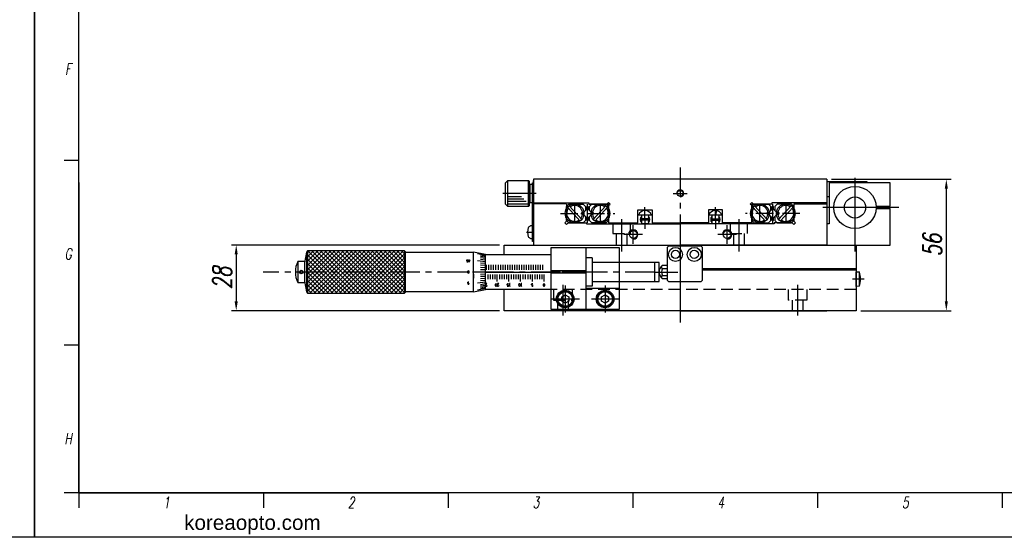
# Model space of a CAD drawing. Extents: x 0 to 2911, y 0 to 782.
# Tile 8 of 24: x 904 to 1323, y 0 to 221. Entities that reach past the tile are written whole.
import ezdxf
from ezdxf.enums import TextEntityAlignment as Align

# ---------------------------------------------------------------- set-up
doc = ezdxf.new("R2010")
doc.units = 0
doc.header["$LTSCALE"] = 10
doc.header["$MEASUREMENT"] = 0
for name, pattern in [('CENTER', [2, 1.25, -0.25, 0.25, -0.25]), ('CENTER2', [1.125, 0.75, -0.125, 0.125, -0.125]), ('DASHDOT', [50.5, 30, -9, 2.5, -9]), ('HIDDENX2', [0.75, 0.5, -0.25])]:
    doc.linetypes.add(name, pattern=pattern)
doc.layers.get('0').update_dxf_attribs({"linetype": 'CONTINUOUS'})
doc.layers.get('DEFPOINTS').update_dxf_attribs({"linetype": 'CONTINUOUS'})
for name, color, linetype in [('1', 1, 'CENTER'), ('3', 3, 'CONTINUOUS'), ('4', 4, 'CONTINUOUS'), ('FORM', 7, 'CONTINUOUS'), ('PAPER', 2, 'CONTINUOUS'), ('W', 4, 'CONTINUOUS')]:
    doc.layers.add(name, color=color, linetype=linetype)
doc.styles.add('S', font='romans.shx', dxfattribs={"width": 0.7, "oblique": 10, "bigfont": 'bigfont.shx'})
doc.styles.add('SEACAD_arial_ttfI', font='arial.ttf')
doc.styles.get("Standard").update_dxf_attribs({"font": 'romans.shx', "width": 0.7, "oblique": 10, "bigfont": 'whgtxt.shx'})
doc.dimstyles.new('A4', dxfattribs={"dimscale": 0.045, "dimtxt": 50, "dimasz": 40, "dimexe": 10, "dimexo": 30, "dimgap": 10, "dimtad": 1, "dimdec": 4, "dimdsep": 46, "dimtxsty": 'Standard', "dimcen": 1.5, "dimclrt": 7, "dimadec": 0, "dimazin": 0, "dimtfac": 1, "dimtdec": 4, "dimtix": 1, "dimtmove": 0, "dimatfit": 3, "dimfxl": 0, "dimtolj": 1, "dimtzin": 0, "dimarcsym": 0})

# ---------------------------------------------------------------- blocks, each defined once
blk = doc.blocks.new('erdftrgf45r')
at = {"layer": 'W'}
for p, q in [((34921.74, 9471.28), (34921.74, 9666.28)), ((35198.74, 9471.28), (34921.74, 9471.28))]:
    blk.add_line(p, q, dxfattribs=at)
blk = doc.blocks.new('*D148')
at = {"color": 4, "lineweight": -2}
for p, q in [((1108.02, 124.52), (993.8, 124.52)), ((995.8, 120.52), (995.8, 100.52)), ((1108.02, 96.52), (993.8, 96.52))]:
    blk.add_line(p, q, dxfattribs=at)
at = {"color": 4}
for points in [[(995.13, 120.52), (996.46, 120.52), (995.8, 124.52)], [(995.13, 100.52), (996.46, 100.52), (995.8, 96.52)]]:
    blk.add_solid(points, dxfattribs=at)
at = {"layer": 'DEFPOINTS', "color": 0}
for p in [(1110.02, 124.52), (995.8, 96.52), (1110.02, 96.52)]:
    blk.add_point(p, dxfattribs=at)
at = {"color": 3, "insert": (989.8, 110.52), "char_height": 8, "attachment_point": 5, "rotation": 90}
blk.add_mtext('\\A1;28', dxfattribs=at)
blk = doc.blocks.new('*D149')
at = {"color": 4, "lineweight": -2}
for p, q in [((1249.52, 152.52), (1300.44, 152.52)), ((1298.44, 148.52), (1298.44, 100.52)), ((1262.02, 96.52), (1300.44, 96.52))]:
    blk.add_line(p, q, dxfattribs=at)
at = {"color": 4}
for points in [[(1297.78, 148.52), (1299.11, 148.52), (1298.44, 152.52)], [(1297.78, 100.52), (1299.11, 100.52), (1298.44, 96.52)]]:
    blk.add_solid(points, dxfattribs=at)
at = {"layer": 'DEFPOINTS', "color": 0}
for p in [(1247.52, 152.52), (1260.02, 96.52), (1298.44, 96.52)]:
    blk.add_point(p, dxfattribs=at)
at = {"color": 3, "insert": (1292.44, 124.52), "char_height": 8, "attachment_point": 5, "rotation": 90}
blk.add_mtext('\\A1;56', dxfattribs=at)
blk = doc.blocks.new('A$C6AEA26B8')
for p, q in [((18.97, 22.46), (27.01, 30.5)), ((18.97, 20.64), (28.83, 30.5)), ((18.97, 18.82), (30.65, 30.5)), ((18.97, 17.01), (32.46, 30.5)), ((18.97, 15.19), (34.28, 30.5)), ((18.97, 13.37), (36.1, 30.5)), ((18.97, 24.28), (25.19, 30.5)), ((18.97, 26.1), (23.37, 30.5)), ((18.97, 27.91), (21.56, 30.5)), ((18.97, 29.73), (19.74, 30.5)), ((37.05, 12.5), (19.05, 30.5)), ((19.92, 12.5), (37.92, 30.5)), ((38.87, 12.5), (20.87, 30.5)), ((21.74, 12.5), (39.74, 30.5)), ((40.69, 12.5), (22.69, 30.5)), ((23.56, 12.5), (41.56, 30.5)), ((42.5, 12.5), (24.5, 30.5)), ((25.37, 12.5), (43.37, 30.5)), ((44.32, 12.5), (26.32, 30.5)), ((27.19, 12.5), (45.19, 30.5)), ((46.14, 12.5), (28.14, 30.5)), ((29.01, 12.5), (47.01, 30.5)), ((47.96, 12.5), (29.96, 30.5)), ((30.83, 12.5), (48.83, 30.5)), ((49.78, 12.5), (31.78, 30.5)), ((32.65, 12.5), (50.65, 30.5)), ((51.6, 12.5), (33.6, 30.5)), ((34.47, 12.5), (52.47, 30.5)), ((53.41, 12.5), (35.41, 30.5)), ((36.28, 12.5), (54.28, 30.5)), ((55.23, 12.5), (37.23, 30.5)), ((38.1, 12.5), (56.1, 30.5)), ((57.05, 12.5), (39.05, 30.5)), ((39.92, 12.5), (57.92, 30.5)), ((58.87, 12.5), (40.87, 30.5)), ((41.74, 12.5), (59.74, 30.5)), ((60.36, 12.82), (42.69, 30.5)), ((60.36, 14.64), (44.51, 30.5)), ((60.36, 16.46), (46.32, 30.5)), ((60.36, 18.28), (48.14, 30.5)), ((60.36, 20.1), (49.96, 30.5)), ((60.36, 21.92), (51.78, 30.5)), ((60.36, 23.73), (53.6, 30.5)), ((60.36, 25.55), (55.41, 30.5)), ((60.36, 27.37), (57.23, 30.5)), ((60.36, 29.19), (59.05, 30.5)), ((122.79, 32), (137.79, 32)), ((122.79, 5.5), (122.79, 32)), ((137.79, 5.5), (137.79, 32)), ((35.23, 12.5), (18.97, 28.76)), ((33.41, 12.5), (18.97, 26.94)), ((43.56, 12.5), (60.36, 29.31)), ((45.38, 12.5), (60.36, 27.49)), ((47.19, 12.5), (60.36, 25.67)), ((31.59, 12.5), (18.97, 25.12)), ((29.78, 12.5), (18.97, 23.31)), ((27.96, 12.5), (18.97, 21.49)), ((49.01, 12.5), (60.36, 23.85)), ((50.83, 12.5), (60.36, 22.03)), ((252.79, 21.65), (254.09, 21.54)), ((254.09, 21.54), (254.09, 15.46)), ((52.65, 12.5), (60.36, 20.21)), ((54.47, 12.5), (60.36, 18.4)), ((56.29, 12.5), (60.36, 16.58)), ((58.1, 12.5), (60.36, 14.76)), ((59.92, 12.5), (60.36, 12.94)), ((151.79, 14.5), (137.79, 14.5)), ((151.79, 14.5), (151.79, 5.5)), ((254.09, 15.46), (252.79, 15.35)), ((151.79, 5.5), (122.79, 5.5))]:
    blk.add_line(p, q)
at = {"color": 2, "linetype": 'HIDDENX2'}
for p, q in [((252.79, 14), (102.79, 14)), ((123.79, 14), (123.79, 9.5)), ((131.79, 14), (131.79, 9.5)), ((223.79, 14), (223.79, 9.5)), ((231.79, 14), (231.79, 9.5)), ((123.79, 9.5), (131.79, 9.5)), ((125.54, 9.5), (125.54, 5)), ((130.04, 9.5), (130.04, 5)), ((231.79, 9.5), (223.79, 9.5)), ((225.54, 9.5), (225.54, 5)), ((230.04, 9.5), (230.04, 5))]:
    blk.add_line(p, q, dxfattribs=at)
blk.add_arc((246.71, 18.5), 7.98, 337.6435, 22.3565)
at = {"layer": '1', "color": 7, "linetype": 'Continuous'}
for p, q in [((18.46, 29.99), (17.68, 25.36)), ((18.97, 30.5), (18.46, 29.99)), ((18.46, 29.99), (18.46, 13.01)), ((18.97, 30.5), (18.97, 12.5)), ((60.36, 30.5), (18.97, 30.5)), ((60.36, 30.5), (60.36, 12.5)), ((60.79, 30.07), (60.36, 30.5)), ((60.79, 12.93), (60.79, 30.07)), ((60.79, 30), (89.69, 30)), ((89.69, 13), (89.69, 30)), ((94.79, 28.94), (89.69, 30)), ((102.79, 28.85), (102.79, 33)), ((102.79, 33), (179.79, 33)), ((122.79, 13), (122.79, 30)), ((172.79, 32.5), (172.29, 32)), ((172.29, 32), (172.29, 18)), ((186.79, 32.5), (172.79, 32.5)), ((179.79, 33), (252.79, 33)), ((187.29, 32), (186.79, 32.5)), ((187.29, 18), (187.29, 32)), ((252.79, 33), (252.79, 22.5)), ((14.79, 26), (14.79, 17)), ((17.79, 26), (14.79, 26)), ((17.68, 25.36), (17.68, 17.64)), ((86.82, 26.48), (86.93, 26.64)), ((86.82, 26.34), (86.82, 26.48)), ((86.88, 26.18), (86.82, 26.34)), ((86.98, 26.13), (86.88, 26.18)), ((87.35, 25.65), (86.88, 25.65)), ((86.93, 26.64), (87.09, 26.75)), ((87.14, 26.13), (86.98, 26.13)), ((87.09, 26.75), (87.35, 26.75)), ((87.25, 26.18), (87.14, 26.13)), ((87.35, 26.29), (87.25, 26.18)), ((87.35, 25.65), (87.35, 26.29)), ((88.26, 26.43), (87.62, 26.43)), ((87.89, 26.75), (87.67, 26.75)), ((87.78, 25.65), (87.78, 26.75)), ((87.78, 25.65), (88.26, 26.43)), ((94.79, 28.57), (91.39, 29.25)), ((94.79, 25.87), (91.39, 26.29)), ((94.79, 28.23), (92.67, 28.63)), ((94.79, 27.78), (92.67, 28.15)), ((94.79, 27.23), (92.67, 27.57)), ((94.79, 26.59), (92.67, 26.89)), ((94.79, 25.08), (92.67, 25.3)), ((94.79, 14.06), (94.79, 28.94)), ((122.79, 28.85), (94.79, 28.85)), ((94.79, 14.28), (94.79, 28.73)), ((122.79, 14.15), (122.79, 28.85)), ((140.26, 27.5), (137.79, 27.5)), ((140.26, 27.5), (140.26, 15.5)), ((168.79, 25.5), (140.26, 25.5)), ((166.79, 25.5), (166.79, 17.5)), ((168.79, 17.5), (168.79, 25.5)), ((87.25, 21.66), (87.3, 21.87)), ((87.25, 21.34), (87.25, 21.66)), ((87.3, 21.13), (87.25, 21.34)), ((87.3, 21.87), (87.41, 22.08)), ((87.41, 20.92), (87.3, 21.13)), ((87.41, 22.08), (87.46, 22.14)), ((87.46, 22.14), (87.57, 22.14)), ((87.57, 22.14), (87.62, 22.08)), ((87.62, 22.08), (87.73, 21.87)), ((87.73, 21.13), (87.62, 20.92)), ((87.73, 21.87), (87.78, 21.66)), ((87.78, 21.34), (87.73, 21.13)), ((87.78, 21.66), (87.78, 21.34)), ((94.79, 21.5), (91.39, 21.5)), ((94.79, 24.24), (92.67, 24.4)), ((94.79, 23.35), (92.67, 23.46)), ((94.79, 22.43), (92.67, 22.49)), ((94.79, 21.5), (122.79, 21.5)), ((95.29, 22.5), (95.29, 24.5)), ((96.29, 22.5), (96.29, 24.5)), ((97.29, 22.5), (97.29, 24.5)), ((98.29, 22.5), (98.29, 24.5)), ((99.29, 22.5), (99.29, 24.5)), ((100.29, 22.5), (100.29, 24.5)), ((101.29, 22.5), (101.29, 24.5)), ((102.29, 22.5), (102.29, 24.5)), ((103.29, 22.5), (103.29, 24.5)), ((104.29, 22.5), (104.29, 24.5)), ((105.29, 22.5), (105.29, 24.5)), ((106.29, 22.5), (106.29, 24.5)), ((107.29, 22.5), (107.29, 24.5)), ((108.29, 22.5), (108.29, 24.5)), ((109.29, 22.5), (109.29, 24.5)), ((110.29, 22.5), (110.29, 24.5)), ((111.29, 22.5), (111.29, 24.5)), ((112.29, 22.5), (112.29, 24.5)), ((113.29, 22.5), (113.29, 24.5)), ((114.29, 22.5), (114.29, 24.5)), ((115.29, 22.5), (115.29, 24.5)), ((116.29, 22.5), (116.29, 24.5)), ((117.29, 22.5), (117.29, 24.5)), ((118.29, 22.5), (118.29, 24.5)), ((119.29, 22.5), (119.29, 24.5)), ((137.79, 22), (122.79, 22)), ((137.79, 22), (122.79, 22)), ((137.79, 21), (122.79, 21)), ((137.79, 21), (122.79, 21)), ((168.79, 23), (169.13, 23)), ((168.79, 22.5), (168.94, 22.5)), ((170.31, 24.39), (172.29, 24.39)), ((187.29, 23), (252.79, 23)), ((187.29, 22.5), (252.79, 22.5)), ((252.79, 22.5), (252.79, 5)), ((252.79, 15.35), (252.79, 21.65)), ((14.79, 17), (17.79, 17)), ((17.68, 17.64), (18.46, 13.01)), ((26.14, 12.5), (18.97, 19.67)), ((24.32, 12.5), (18.97, 17.85)), ((87.25, 17.08), (87.35, 17.24)), ((87.25, 16.77), (87.25, 17.08)), ((87.35, 17.24), (87.51, 17.35)), ((87.46, 20.86), (87.41, 20.92)), ((87.57, 20.86), (87.46, 20.86)), ((87.51, 17.35), (87.78, 17.35)), ((87.62, 20.92), (87.57, 20.86)), ((89.69, 20.65), (89.69, 18.95)), ((94.79, 17.13), (91.39, 16.71)), ((94.79, 20.57), (92.67, 20.51)), ((94.79, 19.65), (92.67, 19.54)), ((94.79, 18.76), (92.67, 18.6)), ((94.79, 17.92), (92.67, 17.7)), ((94.79, 18.1), (94.79, 20.65)), ((94.88, 17.37), (94.88, 17.23)), ((95.79, 20.5), (95.79, 18.5)), ((96.79, 20.5), (96.79, 18.5)), ((97.79, 20.5), (97.79, 18.5)), ((98.79, 20.5), (98.79, 18.5)), ((99.79, 17.5), (99.79, 20.5)), ((100.79, 20.5), (100.79, 18.5)), ((101.79, 20.5), (101.79, 18.5)), ((102.79, 20.5), (102.79, 18.5)), ((103.79, 20.5), (103.79, 18.5)), ((104.79, 17.5), (104.79, 20.5)), ((105.79, 20.5), (105.79, 18.5)), ((106.79, 20.5), (106.79, 18.5)), ((107.79, 20.5), (107.79, 18.5)), ((108.79, 20.5), (108.79, 18.5)), ((109.79, 17.5), (109.79, 20.5)), ((110.79, 20.5), (110.79, 18.5)), ((111.79, 20.5), (111.79, 18.5)), ((112.79, 20.5), (112.79, 18.5)), ((113.79, 20.5), (113.79, 18.5)), ((114.79, 17.5), (114.79, 20.5)), ((115.79, 20.5), (115.79, 18.5)), ((116.79, 20.5), (116.79, 18.5)), ((117.79, 20.5), (117.79, 18.5)), ((118.79, 20.5), (118.79, 18.5)), ((119.79, 17.5), (119.79, 20.5)), ((140.26, 17.5), (168.79, 17.5)), ((171.8, 18.61), (170.31, 18.61)), ((172.29, 18.61), (171.8, 18.61)), ((172.29, 18), (172.79, 17.5)), ((172.79, 17.5), (186.79, 17.5)), ((186.79, 17.5), (187.29, 18)), ((18.46, 13.01), (18.97, 12.5)), ((22.5, 12.5), (18.97, 16.03)), ((20.68, 12.5), (18.97, 14.21)), ((60.36, 12.5), (60.79, 12.93)), ((89.69, 13), (60.79, 13)), ((87.3, 16.61), (87.25, 16.77)), ((87.41, 16.55), (87.3, 16.61)), ((87.78, 16.16), (87.3, 16.16)), ((87.57, 16.55), (87.41, 16.55)), ((87.67, 16.61), (87.57, 16.55)), ((87.78, 16.71), (87.67, 16.61)), ((87.78, 16.16), (87.78, 16.71)), ((89.69, 13), (94.79, 14.06)), ((94.79, 14.43), (91.39, 13.75)), ((94.79, 16.41), (92.67, 16.11)), ((94.79, 15.77), (92.67, 15.43)), ((94.79, 15.22), (92.67, 14.85)), ((94.79, 14.77), (92.67, 14.37)), ((94.79, 14.15), (122.79, 14.15)), ((94.88, 16.46), (94.88, 16.6)), ((95.43, 16.64), (94.9, 16.64)), ((94.9, 15.73), (94.95, 15.89)), ((94.95, 15.42), (94.9, 15.58)), ((94.95, 15.89), (95.43, 16.64)), ((95.06, 15.36), (94.95, 15.42)), ((95.22, 15.36), (95.06, 15.36)), ((95.38, 15.47), (95.22, 15.36)), ((95.43, 15.73), (95.38, 15.47)), ((99.05, 16.16), (99.1, 16.37)), ((99.05, 15.84), (99.05, 16.16)), ((99.1, 15.63), (99.05, 15.84)), ((99.1, 16.37), (99.21, 16.58)), ((99.21, 15.42), (99.1, 15.63)), ((99.21, 16.58), (99.26, 16.64)), ((99.26, 15.36), (99.21, 15.42)), ((99.26, 16.64), (99.37, 16.64)), ((99.37, 15.36), (99.26, 15.36)), ((99.37, 16.64), (99.42, 16.58)), ((99.42, 15.42), (99.37, 15.36)), ((99.42, 16.58), (99.53, 16.37)), ((99.53, 15.63), (99.42, 15.42)), ((99.53, 16.37), (99.58, 16.16)), ((99.58, 15.84), (99.53, 15.63)), ((99.58, 16.16), (99.58, 15.84)), ((100.43, 16.64), (99.9, 16.64)), ((99.9, 16.64), (99.9, 16.48)), ((99.9, 15.73), (99.95, 15.89)), ((99.9, 15.58), (99.9, 15.73)), ((99.95, 15.42), (99.9, 15.58)), ((99.95, 15.89), (100.43, 16.64)), ((100.06, 15.36), (99.95, 15.42)), ((100.22, 15.36), (100.06, 15.36)), ((100.38, 15.47), (100.22, 15.36)), ((100.43, 15.73), (100.38, 15.47)), ((102.79, 5), (102.79, 14.15)), ((104.05, 16.37), (104.15, 16.53)), ((104.05, 16.05), (104.05, 16.37)), ((104.1, 15.89), (104.05, 16.05)), ((104.21, 15.84), (104.1, 15.89)), ((104.58, 15.36), (104.1, 15.36)), ((104.15, 16.53), (104.31, 16.64)), ((104.37, 15.84), (104.21, 15.84)), ((104.31, 16.64), (104.58, 16.64)), ((104.47, 15.89), (104.37, 15.84)), ((104.58, 16), (104.47, 15.89)), ((104.58, 15.36), (104.58, 16)), ((105.27, 16.64), (105.06, 16.64)), ((105.16, 15.36), (105.16, 16.64)), ((105.32, 15.47), (105.16, 15.36)), ((109.05, 16.16), (109.1, 16.37)), ((109.05, 15.84), (109.05, 16.16)), ((109.1, 15.63), (109.05, 15.84)), ((109.1, 16.37), (109.21, 16.58)), ((109.21, 15.42), (109.1, 15.63)), ((109.21, 16.58), (109.26, 16.64)), ((109.26, 15.36), (109.21, 15.42)), ((109.26, 16.64), (109.37, 16.64)), ((109.37, 15.36), (109.26, 15.36)), ((109.37, 16.64), (109.42, 16.58)), ((109.42, 15.42), (109.37, 15.36)), ((109.42, 16.58), (109.53, 16.37)), ((109.53, 15.63), (109.42, 15.42)), ((109.53, 16.37), (109.58, 16.16)), ((109.58, 15.84), (109.53, 15.63)), ((109.58, 16.16), (109.58, 15.84)), ((110.27, 16.64), (110.06, 16.64)), ((110.16, 15.36), (110.16, 16.64)), ((110.32, 15.47), (110.16, 15.36)), ((114.47, 16.37), (114.58, 16.53)), ((114.47, 16.05), (114.47, 16.37)), ((114.53, 15.89), (114.47, 16.05)), ((114.63, 15.84), (114.53, 15.89)), ((115, 15.36), (114.53, 15.36)), ((114.58, 16.53), (114.74, 16.64)), ((114.79, 15.84), (114.63, 15.84)), ((114.74, 16.64), (115, 16.64)), ((114.9, 15.89), (114.79, 15.84)), ((115, 16), (114.9, 15.89)), ((115, 15.36), (115, 16)), ((119.47, 16.16), (119.53, 16.37)), ((119.47, 15.84), (119.47, 16.16)), ((119.53, 15.63), (119.47, 15.84)), ((119.53, 16.37), (119.63, 16.58)), ((119.63, 15.42), (119.53, 15.63)), ((119.63, 16.58), (119.69, 16.64)), ((119.69, 15.36), (119.63, 15.42)), ((119.69, 16.64), (119.79, 16.64)), ((119.79, 15.36), (119.69, 15.36)), ((119.79, 16.64), (119.84, 16.58)), ((119.84, 15.42), (119.79, 15.36)), ((119.84, 16.58), (119.95, 16.37)), ((119.95, 15.63), (119.84, 15.42)), ((119.95, 16.37), (120, 16.16)), ((120, 15.84), (119.95, 15.63)), ((120, 16.16), (120, 15.84)), ((140.26, 15.5), (137.79, 15.5)), ((18.97, 12.5), (60.36, 12.5)), ((127.29, 10.87), (128.79, 11.73)), ((127.29, 9.13), (127.29, 10.87)), ((128.79, 8.27), (127.29, 9.13)), ((128.79, 11.73), (130.29, 10.87)), ((130.29, 9.13), (128.79, 8.27)), ((130.29, 10.87), (130.29, 9.13)), ((144.29, 10.87), (145.79, 11.73)), ((144.29, 9.13), (144.29, 10.87)), ((145.79, 8.27), (144.29, 9.13)), ((145.79, 11.73), (147.29, 10.87)), ((147.29, 9.13), (145.79, 8.27)), ((147.29, 10.87), (147.29, 9.13)), ((128.79, 5), (102.79, 5)), ((177.79, 5), (115.29, 5)), ((145.79, 5), (128.79, 5)), ((145.79, 5), (128.79, 5)), ((252.79, 5), (145.79, 5)), ((177.79, 5), (240.29, 5))]:
    blk.add_line(p, q, dxfattribs=at)
at = {"layer": '1'}
for p, q in [((139.79, 21.5), (120.79, 21.5)), ((128.79, 15.75), (128.79, 4.25)), ((145.79, 15.75), (145.79, 4.25)), ((134.82, 10), (122.6, 10)), ((151.54, 10), (140.04, 10))]:
    blk.add_line(p, q, dxfattribs=at)
at = {"layer": '1', "color": 7, "linetype": 'Continuous'}
for centre, radius in [((175.79, 29), 3), ((175.79, 29), 1.75), ((183.79, 29), 3), ((183.79, 29), 1.75), ((16.29, 21.5), 0.75), ((128.79, 10), 3.75), ((128.79, 10), 3.5), ((128.79, 10), 3.1), ((145.79, 10), 3.75), ((145.79, 10), 3.5), ((145.79, 10), 3.1)]:
    blk.add_circle(centre, radius, dxfattribs=at)
for centre, radius, start, end in [((24.42, 21.5), 10.62, 154.9424, 205.0576), ((172.29, 21.5), 3.5, 124.4332, 235.5668)]:
    blk.add_arc(centre, radius, start, end, dxfattribs=at)
at = {"layer": '3', "color": 1, "linetype": 'DASHDOT'}
for p, q in [((177.79, 38), (177.79, 0)), ((166.93, 21.5), (176.79, 21.5)), ((256.19, 18.5), (251.29, 18.5)), ((127.79, 16), (127.79, 3)), ((227.79, 16), (227.79, 3))]:
    blk.add_line(p, q, dxfattribs=at)
at = {"layer": '3', "color": 1, "linetype": 'CENTER'}
blk.add_line((166.79, 21.5), (0, 21.5), dxfattribs=at)
at = {"layer": '4'}
for p, q in [((170.31, 22.94), (172.29, 22.94)), ((170.31, 20.06), (172.29, 20.06))]:
    blk.add_line(p, q, dxfattribs=at)
for centre, radius, start, end in [((170.63, 23.67), 0.789, 141.1765, 246.1967), ((172.29, 21.5), 2.45, 143.8958, 216.1042), ((170.63, 19.33), 0.789, 113.8033, 218.8235)]:
    blk.add_arc(centre, radius, start, end, dxfattribs=at)
blk = doc.blocks.new('A$C3B076D02')
blk.add_line((0.98, 1.05), (25.98, 1.05))
at = {"color": 1, "linetype": 'CENTER2'}
blk.add_line((21.98, 3.99), (21.98, 0.83), dxfattribs=at)
at = {"layer": '1', "color": 7, "linetype": 'Continuous'}
for p, q in [((1, 12.95), (0, 11.95)), ((10, 12.95), (1, 12.95)), ((11, 11.95), (10, 12.95)), ((11, 11.95), (0, 11.95)), ((0, 11.95), (0, 3.15)), ((11, 3.15), (11, 11.95)), ((11, 3.15), (0, 3.15)), ((0, 3.15), (0.2, 2.95)), ((0.2, 2.95), (10.8, 2.95)), ((25.98, 1.45), (0.98, 1.45)), ((0.98, 1.45), (0.98, 1.05)), ((1.5, 2.65), (1.5, 2.95)), ((1.7, 2.45), (1.5, 2.65)), ((1.5, 2.65), (9.5, 2.65)), ((9.5, 2.45), (1.5, 2.45)), ((1.5, 2.45), (1.5, 1.45)), ((1.5, 1.45), (9.5, 1.45)), ((9.3, 2.45), (1.7, 2.45)), ((9.5, 2.65), (9.3, 2.45)), ((9.5, 2.95), (9.5, 2.65)), ((9.5, 1.45), (9.5, 2.45)), ((10.8, 2.95), (11, 3.15)), ((19.23, 1.45), (19.3, 2.3)), ((24.73, 1.45), (19.23, 1.45)), ((24.65, 2.3), (24.73, 1.45)), ((25.98, 1.05), (25.98, 1.45))]:
    blk.add_line(p, q, dxfattribs=at)
for centre, radius, start, end in [((20.3, 2.21), 1, 106.257, 175), ((21.98, -3.55), 7, 73.743, 106.257), ((23.66, 2.21), 1, 5, 73.743)]:
    blk.add_arc(centre, radius, start, end, dxfattribs=at)
at = {"layer": '3', "color": 1, "linetype": 'DASHDOT'}
blk.add_line((5.5, 0), (5.5, 14.1), dxfattribs=at)
at = {"layer": '3'}
for p, q in [((7, 6.15), (7, 11.95)), ((8, 5.15), (8, 11.95)), ((9, 4.15), (9, 11.95)), ((10, 3.15), (10, 11.95))]:
    blk.add_line(p, q, dxfattribs=at)

msp = doc.modelspace()

# ---------------------------------------------------------------- linework, layer by layer
at = {"color": 1, "linetype": 'CENTER'}
msp.add_line((1185.02028, 157.52321), (1185.02028, 91.52321), dxfattribs=at)
for p, q in [((928.70543, 151.11139), (928.70543, 18.88892)), ((928.70543, 18.88892), (1086.14281, 18.88892))]:
    msp.add_line(p, q)
at = {"color": 7}
for p, q in [((1137.52028, 142.00074), (1136.52028, 141.00074)), ((1136.52028, 141.00074), (1136.52028, 139.93723)), ((1136.93706, 140.59761), (1142.34809, 134.74785)), ((1137.52028, 142.00074), (1143.72028, 142.00074)), ((1137.67116, 141.27665), (1143.08219, 135.42689)), ((1145.52028, 140.12206), (1143.39896, 138.00074)), ((1143.39896, 138.50074), (1143.89896, 138.50074)), ((1144.72028, 141.00074), (1143.72028, 142.00074)), ((1144.72028, 141.00074), (1144.72028, 139.32206)), ((1145.27028, 141.00074), (1145.77028, 141.00074)), ((1145.27028, 139.87206), (1145.27028, 141.00074)), ((1145.52028, 134.00074), (1145.52028, 142.00074)), ((1145.52028, 140.12206), (1147.6416, 138.00074)), ((1145.77028, 139.87206), (1145.77028, 141.00074)), ((1147.32028, 142.00074), (1146.32028, 141.00074)), ((1146.32028, 139.32206), (1146.32028, 141.00074)), ((1147.6416, 138.50074), (1147.1416, 138.50074)), ((1154.52028, 142.00074), (1147.32028, 142.00074)), ((1153.3694, 141.27665), (1147.95837, 135.42689)), ((1154.1035, 140.59761), (1148.69247, 134.74785)), ((1154.52028, 141.00074), (1153.52028, 142.00074)), ((1215.52028, 142.00074), (1222.72028, 142.00074)), ((1215.52028, 141.00074), (1216.52028, 142.00074)), ((1215.93706, 140.59761), (1221.34809, 134.74785)), ((1216.67116, 141.27665), (1222.08219, 135.42689)), ((1224.52028, 140.12206), (1222.39896, 138.00074)), ((1222.39896, 138.50074), (1222.89896, 138.50074)), ((1222.72028, 142.00074), (1223.72028, 141.00074)), ((1223.72028, 139.32206), (1223.72028, 141.00074)), ((1224.77028, 141.00074), (1224.27028, 141.00074)), ((1224.27028, 139.87206), (1224.27028, 141.00074)), ((1224.52028, 134.00074), (1224.52028, 142.00074)), ((1224.52028, 140.12206), (1226.6416, 138.00074)), ((1224.77028, 139.87206), (1224.77028, 141.00074)), ((1225.32028, 141.00074), (1226.32028, 142.00074)), ((1225.32028, 141.00074), (1225.32028, 139.32206)), ((1226.6416, 138.50074), (1226.1416, 138.50074)), ((1232.52028, 142.00074), (1226.32028, 142.00074)), ((1232.3694, 141.27665), (1226.95837, 135.42689)), ((1233.1035, 140.59761), (1227.69247, 134.74785)), ((1232.52028, 142.00074), (1233.52028, 141.00074)), ((1233.52028, 141.00074), (1233.52028, 139.93723)), ((1137.52028, 134.00074), (1136.52028, 135.00074)), ((1143.39896, 138.00074), (1145.52028, 135.87941)), ((1143.39896, 137.50074), (1143.89896, 137.50074)), ((1144.72028, 135.00074), (1143.72028, 134.00074)), ((1144.72028, 136.67941), (1144.72028, 135.00074)), ((1145.27028, 135.00074), (1145.27028, 136.12941)), ((1145.27028, 135.00074), (1145.77028, 135.00074)), ((1147.6416, 138.00074), (1145.52028, 135.87941)), ((1145.77028, 135.00074), (1145.77028, 136.12941)), ((1146.32028, 135.00074), (1146.32028, 136.67941)), ((1147.32028, 134.00074), (1146.32028, 135.00074)), ((1147.6416, 137.50074), (1147.1416, 137.50074)), ((1153.52028, 134.00074), (1154.52028, 135.00074)), ((1216.52028, 134.00074), (1215.52028, 135.00074)), ((1222.39896, 138.00074), (1224.52028, 135.87941)), ((1222.39896, 137.50074), (1222.89896, 137.50074)), ((1222.72028, 134.00074), (1223.72028, 135.00074)), ((1223.72028, 135.00074), (1223.72028, 136.67941)), ((1224.27028, 135.00074), (1224.27028, 136.12941)), ((1224.77028, 135.00074), (1224.27028, 135.00074)), ((1226.6416, 138.00074), (1224.52028, 135.87941)), ((1224.77028, 135.00074), (1224.77028, 136.12941)), ((1225.32028, 136.67941), (1225.32028, 135.00074)), ((1225.32028, 135.00074), (1226.32028, 134.00074)), ((1226.6416, 137.50074), (1226.1416, 137.50074)), ((1232.52028, 134.00074), (1233.52028, 135.00074)), ((1153.52028, 134.00074), (1147.32028, 134.00074)), ((1216.52028, 134.00074), (1222.72028, 134.00074))]:
    msp.add_line(p, q, dxfattribs=at)
at = {"color": 1, "linetype": 'CENTER2'}
for p, q in [((1140.02028, 142.00074), (1140.02028, 134.00074)), ((1151.02028, 134.00074), (1151.02028, 142.00074)), ((1219.02028, 134.00074), (1219.02028, 142.00074)), ((1230.02028, 142.00074), (1230.02028, 134.00074)), ((1133.9618, 138.00074), (1157.1725, 138.00074)), ((1236.07876, 138.00074), (1212.86806, 138.00074))]:
    msp.add_line(p, q, dxfattribs=at)
at = {"color": 0}
for p, q in [((1154.52028, 139.93723), (1154.52028, 142.00074)), ((1215.52028, 139.93723), (1215.52028, 142.00074)), ((1154.52028, 135.00074), (1154.52028, 136.06424)), ((1172.00459, 135.62321), (1168.03597, 135.62321)), ((1172.00459, 135.12321), (1168.03597, 135.12321)), ((1198.03597, 135.62321), (1202.00459, 135.62321)), ((1198.03597, 135.12321), (1202.00459, 135.12321)), ((1215.52028, 135.00074), (1215.52028, 136.06424))]:
    msp.add_line(p, q, dxfattribs=at)
at = {"color": 2, "linetype": 'HIDDENX2'}
msp.add_line((1156.27028, 129.50074), (1163.77028, 129.50074), dxfattribs=at)
for points in [[(0, 651.66787), (909.8165, 651.66787), (909.8165, 0), (0, 0)], [(909.8165, 651.66787), (1819.633, 651.66787), (1819.633, 0), (909.8165, 0)]]:
    msp.add_lwpolyline(points, close=True)
msp.add_circle((1259.52028, 140.52321), 9)
at = {"color": 7}
for centre in [(1140.02028, 138.00074), (1151.02028, 138.00074), (1219.02028, 138.00074), (1230.02028, 138.00074)]:
    msp.add_circle(centre, 4, dxfattribs=at)
for centre, radius, start, end in [((1140.02028, 138.00074), 3.39196, 141.2455251, 304.2921257), ((1140.02028, 138.00074), 3.39196, 321.2455251, 124.2921257), ((1143.39896, 138.00074), 0.5, 90, 270), ((1151.02028, 138.00074), 3.39196, 55.7078743, 218.7544749), ((1147.6416, 138.00074), 0.5, 270, 90), ((1151.02028, 138.00074), 3.39196, 235.7078743, 38.7544749), ((1219.02028, 138.00074), 3.39196, 141.2455251, 304.2921257), ((1219.02028, 138.00074), 3.39196, 321.2455251, 124.2921257), ((1222.39896, 138.00074), 0.5, 90, 270), ((1230.02028, 138.00074), 3.39196, 55.7078743, 218.7544749), ((1226.6416, 138.00074), 0.5, 270, 90), ((1230.02028, 138.00074), 3.39196, 235.7078743, 38.7544749)]:
    msp.add_arc(centre, radius, start, end, dxfattribs=at)
at = {"color": 0}
for centre, radius, start, end in [((1170.02028, 135.37321), 2, 138.5903779, 221.4096221), ((1170.02028, 135.37321), 1.75, 148.9972809, 171.7867893), ((1170.02028, 135.37321), 1.75, 188.2132107, 211.0027191), ((1170.02028, 135.37321), 2, 318.5903779, 41.4096221), ((1170.02028, 135.37321), 1.75, 8.2132107, 31.0027191), ((1170.02028, 135.37321), 1.75, 328.9972809, 351.7867893), ((1200.02028, 135.37321), 2, 138.5903779, 221.4096221), ((1200.02028, 135.37321), 1.75, 148.9972809, 171.7867893), ((1200.02028, 135.37321), 1.75, 188.2132107, 211.0027191), ((1200.02028, 135.37321), 2, 318.5903779, 41.4096221), ((1200.02028, 135.37321), 1.75, 8.2132107, 31.0027191), ((1200.02028, 135.37321), 1.75, 328.9972809, 351.7867893)]:
    msp.add_arc(centre, radius, start, end, dxfattribs=at)
at = {"color": 4}
msp.add_solid([(1200.91158, 139.51235), (1200.02028, 135.55634), (1199.58037, 139.58758)], dxfattribs=at)
at = {"layer": '1', "color": 7, "linetype": 'Continuous'}
for p, q in [((1247.52028, 152.52321), (1122.52028, 152.52321)), ((1122.52028, 152.52321), (1122.52028, 142.52321)), ((1122.52028, 145.52321), (1122.52028, 152.02321)), ((1247.52028, 152.52321), (1247.52028, 142.52321)), ((1247.52028, 151.52321), (1264.52028, 151.52321)), ((1264.52028, 151.52321), (1264.52028, 151.02321)), ((1247.52028, 151.02321), (1247.52028, 126.02321)), ((1259.52028, 151.02321), (1248.52028, 151.02321)), ((1248.52028, 151.02321), (1248.52028, 133.52321)), ((1274.52028, 151.02321), (1259.52028, 151.02321)), ((1274.52028, 141.02321), (1274.52028, 151.02321)), ((1154.52028, 142.70784), (1153.81317, 142.00074)), ((1155.22739, 142.00074), (1154.52028, 142.70784)), ((1214.81317, 142.00074), (1215.52028, 142.70784)), ((1215.52028, 142.70784), (1216.22739, 142.00074)), ((1248.52028, 145.02321), (1247.52028, 145.02321)), ((1122.52028, 142.52321), (1146.02028, 142.52321)), ((1136.52028, 142.02321), (1122.52028, 142.02321)), ((1122.52028, 142.02321), (1122.52028, 124.52321)), ((1136.52028, 142.00074), (1136.52028, 134.70784)), ((1136.52028, 139.93723), (1136.52028, 141.00074)), ((1146.02028, 142.50074), (1146.02028, 142.00074)), ((1146.02028, 142.00074), (1153.81317, 142.00074)), ((1154.52028, 142.00074), (1146.62028, 142.00074)), ((1154.52028, 141.29363), (1155.22739, 142.00074)), ((1154.52028, 134.40074), (1154.52028, 142.00074)), ((1154.52028, 141.29363), (1154.52028, 134.00074)), ((1167.02028, 134.02321), (1167.02028, 139.52321)), ((1167.02028, 139.52321), (1173.02028, 139.52321)), ((1173.02028, 139.52321), (1173.02028, 134.02321)), ((1203.02028, 139.52321), (1197.02028, 139.52321)), ((1197.02028, 139.52321), (1197.02028, 134.02321)), ((1203.02028, 134.02321), (1203.02028, 139.52321)), ((1215.52028, 141.29363), (1214.81317, 142.00074)), ((1215.52028, 134.40074), (1215.52028, 142.00074)), ((1215.52028, 142.00074), (1223.42028, 142.00074)), ((1215.52028, 141.29363), (1215.52028, 134.00074)), ((1224.02028, 142.00074), (1216.22739, 142.00074)), ((1247.52028, 142.52321), (1224.02028, 142.52321)), ((1224.02028, 142.50074), (1224.02028, 142.00074)), ((1233.52028, 142.02321), (1247.52028, 142.02321)), ((1233.52028, 142.00074), (1233.52028, 134.70784)), ((1233.52028, 139.93723), (1233.52028, 141.00074)), ((1247.52028, 142.02321), (1247.52028, 124.52321)), ((1268.50638, 141.02321), (1274.52028, 141.02321)), ((1268.50638, 140.02321), (1274.52028, 140.02321)), ((1274.52028, 124.52321), (1274.52028, 140.02321)), ((1136.52028, 134.70784), (1135.81317, 134.00074)), ((1136.52028, 135.00074), (1136.52028, 136.06424)), ((1172.77028, 137.22321), (1167.27028, 137.22321)), ((1168.52028, 137.22321), (1168.52028, 133.52321)), ((1171.52028, 137.22321), (1171.52028, 133.52321)), ((1202.77028, 137.22321), (1197.27028, 137.22321)), ((1198.52028, 137.22321), (1198.52028, 133.52321)), ((1201.52028, 137.22321), (1201.52028, 133.52321)), ((1233.52028, 135.00074), (1233.52028, 136.06424)), ((1233.52028, 134.70784), (1234.22739, 134.00074)), ((1122.52028, 134.02321), (1122.52028, 125.02321)), ((1135.81317, 134.00074), (1136.52028, 133.29363)), ((1136.52028, 133.29363), (1137.22739, 134.00074)), ((1137.22739, 134.00074), (1145.02028, 134.00074)), ((1143.72028, 134.00074), (1137.52028, 134.00074)), ((1143.72028, 134.00074), (1137.52028, 134.00074)), ((1145.02028, 134.00074), (1145.02028, 133.50074)), ((1145.02028, 133.52321), (1185.02028, 133.52321)), ((1154.52028, 134.02321), (1167.02028, 134.02321)), ((1171.52028, 133.52321), (1168.52028, 133.52321)), ((1173.02028, 134.02321), (1185.02028, 134.02321)), ((1197.02028, 134.02321), (1185.02028, 134.02321)), ((1225.02028, 133.52321), (1185.02028, 133.52321)), ((1201.52028, 133.52321), (1198.52028, 133.52321)), ((1215.52028, 134.02321), (1203.02028, 134.02321)), ((1232.81317, 134.00074), (1225.02028, 134.00074)), ((1225.02028, 134.00074), (1225.02028, 133.50074)), ((1226.32028, 134.00074), (1232.52028, 134.00074)), ((1226.32028, 134.00074), (1232.52028, 134.00074)), ((1233.52028, 133.29363), (1232.81317, 134.00074)), ((1234.22739, 134.00074), (1233.52028, 133.29363)), ((1248.52028, 133.52321), (1247.52028, 133.52321)), ((1122.52028, 124.52321), (1185.02028, 124.52321)), ((1130.02028, 97.02321), (1130.02028, 123.52321)), ((1130.02028, 123.52321), (1159.02028, 123.52321)), ((1159.02028, 123.52321), (1159.02028, 97.02321)), ((1247.52028, 124.52321), (1185.02028, 124.52321)), ((1247.52028, 124.52321), (1274.52028, 124.52321)), ((1260.02028, 124.52321), (1260.02028, 114.02321))]:
    msp.add_line(p, q, dxfattribs=at)
for centre, radius in [((1185.02028, 146.52321), 1.25), ((1259.52028, 140.52321), 4.5), ((1165.02028, 129.02321), 1.65), ((1205.02028, 129.02321), 1.65)]:
    msp.add_circle(centre, radius, dxfattribs=at)
at = {"layer": '1', "color": 3, "linetype": 'Continuous'}
for centre, radius in [((1185.02028, 146.52321), 1.5), ((1165.02028, 129.02321), 2), ((1205.02028, 129.02321), 2)]:
    msp.add_arc(centre, radius, 270, 180, dxfattribs=at)
at = {"layer": '1', "color": 7, "linetype": 'Continuous'}
for centre in [(1170.02028, 136.33259), (1200.02028, 136.33259)]:
    msp.add_arc(centre, 2.89062, 17.945252, 162.054748, dxfattribs=at)
at = {"layer": '3', "color": 1, "linetype": 'DASHDOT'}
for p, q in [((1259.52028, 153.09538), (1259.52028, 121.74225)), ((1170.02028, 135.54594), (1170.02028, 140.67081)), ((1200.02028, 135.54594), (1200.02028, 140.67081)), ((1278.22823, 140.52321), (1245.79992, 140.52321)), ((1160.02028, 135.53782), (1160.02028, 121.8124)), ((1170.02028, 135.54594), (1170.02028, 131.42348)), ((1200.02028, 135.54594), (1200.02028, 131.42348)), ((1210.02028, 135.53782), (1210.02028, 121.8124)), ((1165.02028, 125.02321), (1165.02028, 133.02321)), ((1205.02028, 125.02321), (1205.02028, 133.02321)), ((1169.02028, 129.02321), (1161.02028, 129.02321)), ((1209.02028, 129.02321), (1201.02028, 129.02321))]:
    msp.add_line(p, q, dxfattribs=at)
at = {"layer": '3', "color": 1, "linetype": 'CENTER'}
msp.add_line((1182.02028, 146.52321), (1188.02028, 146.52321), dxfattribs=at)
at = {"layer": '4', "color": 2, "linetype": 'HIDDENX2'}
for p, q in [((1156.27028, 133.50074), (1156.27028, 129.50074)), ((1163.77028, 133.50074), (1163.77028, 129.50074)), ((1206.27028, 133.50074), (1206.27028, 129.50074)), ((1213.77028, 129.50074), (1213.77028, 133.50074)), ((1157.77028, 129.50074), (1157.77028, 124.50074)), ((1162.27028, 129.50074), (1162.27028, 124.50074)), ((1206.27028, 129.50074), (1213.77028, 129.50074)), ((1207.77028, 129.50074), (1207.77028, 124.50074)), ((1212.27028, 129.50074), (1212.27028, 124.50074))]:
    msp.add_line(p, q, dxfattribs=at)
at = {"layer": 'PAPER'}
for p, q in [((928.70543, 160.58257), (922.40793, 160.58257)), ((928.70543, 81.86388), (922.40793, 81.86388)), ((928.70543, 18.88892), (922.40793, 18.88892)), ((928.70543, 18.88892), (928.70543, 12.59143)), ((1007.42412, 18.88892), (1007.42412, 12.59143)), ((1007.42412, 18.88892), (1007.42412, 12.59143)), ((1086.14281, 18.88892), (1086.14281, 12.59143)), ((1164.8615, 18.88892), (1164.8615, 12.59143)), ((1243.58019, 18.88892), (1243.58019, 12.59143)), ((1322.29889, 18.88892), (1322.29889, 12.59143))]:
    msp.add_line(p, q, dxfattribs=at)

# ---------------------------------------------------------------- block references
at = {"xscale": 3.148153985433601, "yscale": 3.148153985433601, "zscale": 3.148153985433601}
msp.add_blockref('erdftrgf45r', (-109010.32357, -29798.16144), dxfattribs=at)
at = {"xscale": -1, "rotation": 90}
msp.add_blockref('A$C3B076D02', (1123.57067, 152.00072), dxfattribs=at)
msp.add_blockref('A$C6AEA26B8', (1007.22863, 91.52321))

# ---------------------------------------------------------------- texts
at = {"layer": 'FORM', "color": 7, "linetype": 'Continuous', "style": 'SEACAD_arial_ttfI'}
msp.add_text('koreaopto.com ', height=6.2956557, dxfattribs=at).set_placement((973.61596, 9.4467), align=Align.TOP_LEFT)
at = {"layer": 'PAPER', "style": 'S', "oblique": 10, "width": 0.7}
for s, p in [('F', (924.18951, 199.45676)), ('G', (924.18951, 120.73807)), ('H', (924.18951, 42.01938)), ('1', (966.13333, 14.81714)), ('2', (1044.85202, 14.81714)), ('3', (1123.57072, 14.81714)), ('4', (1202.28941, 14.81714)), ('5', (1281.0081, 14.81714))]:
    msp.add_text(s, height=4.72312, dxfattribs=at).set_placement(p, align=Align.MIDDLE)

# ---------------------------------------------------------------- dimensions: what is measured, and where the dimension line sits
at = {"color": 0}
for base, p1, p2, picture, middle in [((1298.44302, 96.52321), (1247.52028, 152.52321), (1260.02028, 96.52321), '*D149', (1292.44302, 124.52321)), ((995.79622, 96.52321), (1110.02028, 124.52321), (1110.02028, 96.52321), '*D148', (989.79622, 110.52321))]:
    dim = msp.add_linear_dim(base=base, p1=p1, p2=p2, angle=90, dimstyle='A4', override={"dimscale": 1, "dimtxt": 8, "dimasz": 4, "dimexe": 2, "dimexo": 2, "dimgap": 2, "dimzin": 12, "dimclrd": 4, "dimclre": 4, "dimclrt": 3, "dimatfit": 1, "dimtzin": 12}, dxfattribs=at)
    dim.commit()
    dim.dimension.update_dxf_attribs({"geometry": picture, "text_midpoint": middle})

doc.saveas('drawing.dxf')
